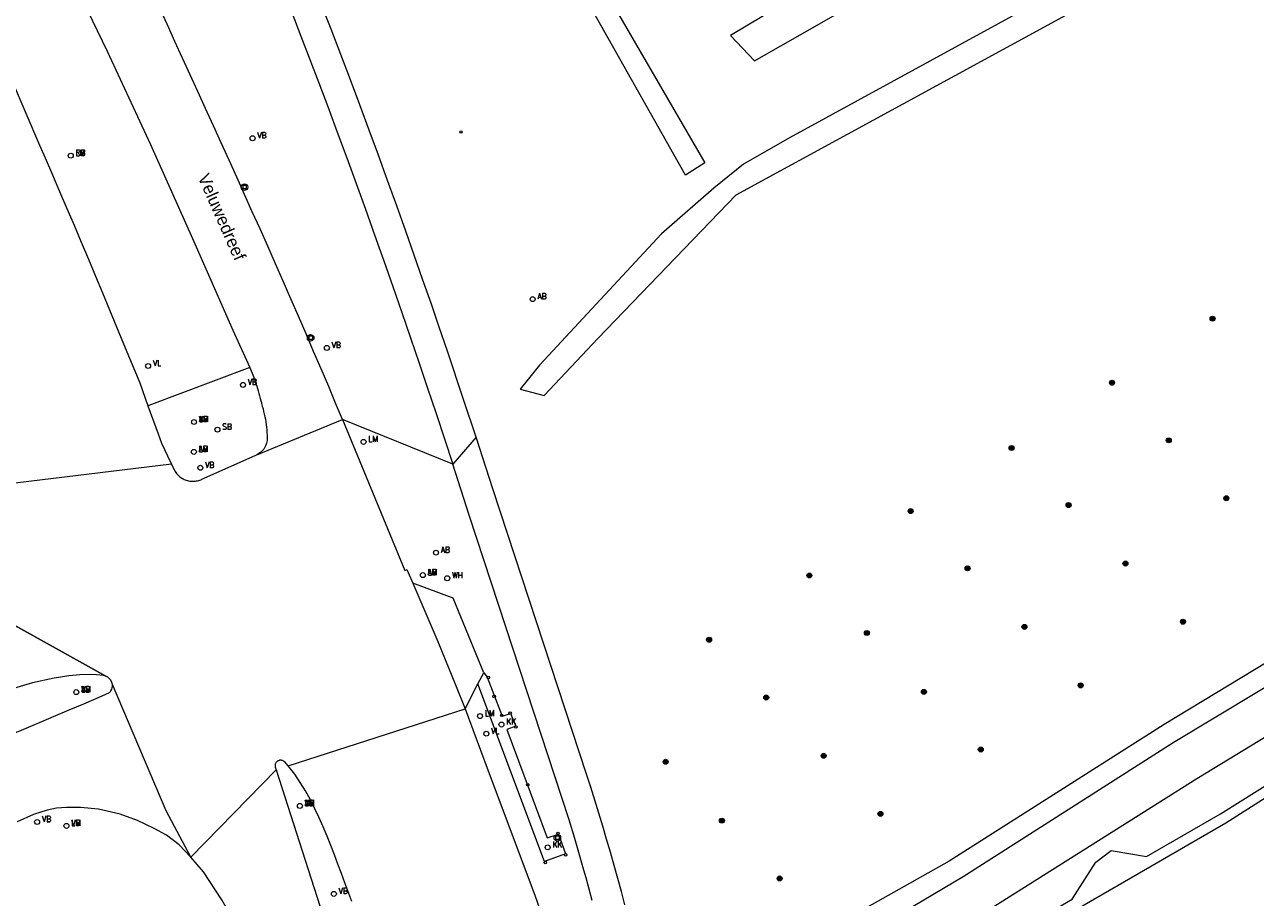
# Model space of a CAD drawing. Header units: metres. Extents: x 138165 to 154469, y 480134 to 494189.
# Tile 162 of 256: x 146086 to 146210, y 485380 to 485467. Entities that reach past the tile are written whole.
import ezdxf

# ---------------------------------------------------------------- set-up
doc = ezdxf.new("R2010")
doc.units = ezdxf.units.M
doc.header["$LTSCALE"] = 0.001
doc.header["$MEASUREMENT"] = 0
for name, color, linetype, lineweight in [('TOP-L-topo objecten punt', 7, 'Continuous', 0), ('TOP-L-topo objecten vlak', 7, 'Continuous', 0), ('TOP-T-topo huisnummering naamgeving', 7, 'Continuous', 0)]:
    doc.layers.add(name, color=color, linetype=linetype, lineweight=lineweight)
doc.styles.add('Style-INTL_ISO', font='INTL_ISO.shx')
doc.styles.add('Style-STANDARD', font='STANDARD.shx')

# ---------------------------------------------------------------- blocks, each defined once
blk = doc.blocks.new('24')
at = {"layer": 'TOP-L-topo objecten punt', "color": 7, "linetype": 'Continuous', "lineweight": 0}
for radius in [0.025, 0.0182, 0.0115, 0.005]:
    blk.add_circle((0, 0), radius, dxfattribs=at)
blk = doc.blocks.new('39')
at = {"layer": 'TOP-L-topo objecten punt', "color": 7, "linetype": 'Continuous', "lineweight": 0}
for p, q in [((0.0175, 0.0175), (-0.0175, 0.0175)), ((-0.0175, 0.0175), (-0.0175, -0.0175)), ((0.0175, 0.0175), (0.0175, -0.0175)), ((0.0175, -0.0175), (-0.0175, -0.0175))]:
    blk.add_line(p, q, dxfattribs=at)
blk.add_circle((0, 0), 0.0332, dxfattribs=at)
blk = doc.blocks.new('15')
at = {"layer": 'TOP-L-topo objecten punt', "color": 7, "linetype": 'Continuous', "lineweight": 0}
blk.add_circle((0, 0), 0.025, dxfattribs=at)
at = {"layer": 'TOP-L-topo objecten punt', "color": 7, "linetype": 'Continuous', "lineweight": 0, "style": 'Style-STANDARD'}
blk.add_text('VL', height=0.06, dxfattribs=at).set_placement((0.0483, 0))
blk = doc.blocks.new('16')
at = {"layer": 'TOP-L-topo objecten punt', "color": 7, "linetype": 'Continuous', "lineweight": 0}
blk.add_circle((0, 0), 0.025, dxfattribs=at)
at = {"layer": 'TOP-L-topo objecten punt', "color": 7, "linetype": 'Continuous', "lineweight": 0, "style": 'Style-STANDARD'}
blk.add_text('LM', height=0.06, dxfattribs=at).set_placement((0.0483, 0))
blk = doc.blocks.new('10')
at = {"layer": 'TOP-L-topo objecten punt', "linetype": 'Continuous', "lineweight": 0}
blk.add_circle((0, 0), 0.0125, dxfattribs=at)
blk = doc.blocks.new('119')
at = {"layer": 'TOP-L-topo objecten punt', "color": 7, "linetype": 'Continuous', "lineweight": 0}
blk.add_circle((0, 0), 0.025, dxfattribs=at)
at = {"layer": 'TOP-L-topo objecten punt', "color": 7, "linetype": 'Continuous', "lineweight": 0, "style": 'Style-STANDARD'}
blk.add_text('KK', height=0.06, dxfattribs=at).set_placement((0.0483, 0))
blk = doc.blocks.new('14')
at = {"layer": 'TOP-L-topo objecten punt', "color": 7, "linetype": 'Continuous', "lineweight": 0}
blk.add_circle((0, 0), 0.025, dxfattribs=at)
at = {"layer": 'TOP-L-topo objecten punt', "color": 7, "linetype": 'Continuous', "lineweight": 0, "style": 'Style-STANDARD'}
blk.add_text('VB', height=0.06, dxfattribs=at).set_placement((0.0483, 0))
blk = doc.blocks.new('11')
at = {"layer": 'TOP-L-topo objecten punt', "color": 7, "linetype": 'Continuous', "lineweight": 0}
blk.add_circle((0, 0), 0.025, dxfattribs=at)
at = {"layer": 'TOP-L-topo objecten punt', "color": 7, "linetype": 'Continuous', "lineweight": 0, "style": 'Style-STANDARD'}
blk.add_text('AB', height=0.06, dxfattribs=at).set_placement((0.0483, 0))
blk = doc.blocks.new('302')
at = {"layer": 'TOP-L-topo objecten punt', "color": 7, "linetype": 'Continuous', "lineweight": 0}
blk.add_circle((0, 0), 0.025, dxfattribs=at)
at = {"layer": 'TOP-L-topo objecten punt', "color": 7, "linetype": 'Continuous', "lineweight": 0, "style": 'Style-STANDARD'}
blk.add_text('WH', height=0.06, dxfattribs=at).set_placement((0.0483, 0))
blk = doc.blocks.new('127')
at = {"layer": 'TOP-L-topo objecten punt', "color": 7, "linetype": 'Continuous', "lineweight": 0}
blk.add_circle((0, 0), 0.025, dxfattribs=at)
at = {"layer": 'TOP-L-topo objecten punt', "color": 7, "linetype": 'Continuous', "lineweight": 0, "style": 'Style-STANDARD'}
blk.add_text('RB', height=0.06, dxfattribs=at).set_placement((0.0483, 0))
blk = doc.blocks.new('175')
at = {"layer": 'TOP-L-topo objecten punt', "color": 7, "linetype": 'Continuous', "lineweight": 0}
blk.add_circle((0, 0), 0.025, dxfattribs=at)
at = {"layer": 'TOP-L-topo objecten punt', "color": 7, "linetype": 'Continuous', "lineweight": 0, "style": 'Style-STANDARD'}
blk.add_text('SB', height=0.06, dxfattribs=at).set_placement((0.0483, 0))

msp = doc.modelspace()

# ---------------------------------------------------------------- linework, layer by layer
at = {"layer": 'TOP-L-topo objecten vlak', "flags": 128}
for points in [[(146451.41, 485557.66), (146449.07, 485557.32), (146446.39, 485555.53), (146441.17, 485552.02), (146432.84, 485546.41), (146412.47, 485533.26), (146388.19, 485517.78), (146367.24, 485503.53), (146346.67, 485489.76), (146327.64, 485477.02), (146306.99, 485463.04), (146281.51, 485446.48), (146264.16, 485435.94), (146243.73, 485423.51), (146221.21, 485409.71), (146200.39, 485397.1), (146178.78, 485383.4), (146164.41, 485375.29), (146161.55, 485373.08), (146161.11, 485370.78), (146161.76, 485368.08), (146160.67, 485367.4), (146152.47, 485362.24)], [(146447.08, 485542.46), (146441.52, 485539.02), (146417.95, 485524.05), (146396.15, 485507.79), (146374.31, 485494.85), (146352.99, 485480.39), (146334.26, 485469.23), (146314.09, 485456.29), (146296.55, 485443.8), (146284.48, 485433.66), (146266.59, 485425.14), (146247.67, 485412.55), (146228.16, 485400.96), (146206.57, 485387.21), (146182.82, 485373.44), (146166.29, 485361.23), (146163.69, 485359.21)], [(146261.51, 485523.91), (146239.5, 485511.9), (146169.58, 485473.91), (146156.85, 485466.27), (146159.27, 485463.72), (146169.84, 485469.74), (146297.54, 485539.33)], [(146143.55, 485435.86), (146157.42, 485450.26), (146301.2, 485528.67), (146301.53, 485529.23), (146300.78, 485530.79), (146300.08, 485530.9), (146249.79, 485503.57), (146162.76, 485456), (146158.14, 485453.36), (146155.16, 485450.94), (146149.92, 485446.34), (146137.69, 485433.16), (146135.73, 485430.78), (146138.15, 485430.12), (146143.55, 485435.86)], [(146079.44, 485473.36), (146083.35, 485464.89), (146087.5, 485455.26), (146088.05, 485453.99), (146088.79, 485452.29), (146089.52, 485450.6), (146090.24, 485448.9), (146090.97, 485447.21), (146091.69, 485445.51), (146092.4, 485443.81), (146093.11, 485442.12), (146093.82, 485440.42), (146094.52, 485438.72), (146095.22, 485437.02), (146095.92, 485435.32), (146097.55, 485431.39), (146098.38, 485429.1)], [(146089.81, 485474.01), (146094.3, 485464.7), (146098.64, 485455.32), (146102.85, 485445.88), (146106.89, 485436.67), (146108.62, 485432.95)], [(146140.32, 485473.56), (146142.13, 485474.44), (146154.27, 485453.47), (146152.34, 485452.24), (146140.32, 485473.56)], [(146117.91, 485427.72), (146117.22, 485429.37), (146116.52, 485431.03), (146115.76, 485432.79), (146115.01, 485434.56), (146114.25, 485436.32), (146113.48, 485438.08), (146112.71, 485439.84), (146111.95, 485441.6), (146111.17, 485443.36), (146110.4, 485445.12), (146109.63, 485446.85), (146108.85, 485448.58), (146108.08, 485450.31), (146107.3, 485452.03), (146106.52, 485453.76), (146105.73, 485455.48), (146104.95, 485457.21), (146104.17, 485458.93), (146103.38, 485460.66), (146102.62, 485462.33), (146101.86, 485464), (146101.09, 485465.67), (146100.33, 485467.34), (146098.79, 485470.67)], [(146152.47, 485362.24), (146153.38, 485359.81), (146154.2, 485358.67), (146162.33, 485362.91), (146162.81, 485363.16), (146164.84, 485364.47), (146182.37, 485374.42), (146191.14, 485379.57), (146193.53, 485383.27), (146195.04, 485384.45), (146198.59, 485383.85), (146206.02, 485388.14), (146227.85, 485401.83), (146247, 485413.4), (146266.29, 485425.83), (146283.41, 485435.11), (146295.82, 485444.26), (146313.03, 485457.22), (146333.75, 485470.32)], [(146112.81, 485468.56), (146113.73, 485466.21), (146114.63, 485463.85), (146115.53, 485461.5), (146116.42, 485459.14), (146117.38, 485456.56), (146118.33, 485453.99), (146119.27, 485451.41), (146120.21, 485448.82), (146121.13, 485446.24), (146122.05, 485443.65), (146122.95, 485441.06), (146123.85, 485438.46), (146124.73, 485435.93), (146125.59, 485433.39), (146126.45, 485430.85), (146127.3, 485428.31), (146128.14, 485425.77), (146128.98, 485423.23)], [(146131.31, 485425.94), (146130.06, 485429.74), (146128.44, 485434.57), (146127.62, 485436.99), (146126.79, 485439.4), (146125.95, 485441.81), (146125.11, 485444.22), (146124.26, 485446.62), (146123.35, 485449.16), (146122.44, 485451.7), (146121.52, 485454.24), (146120.59, 485456.77), (146119.65, 485459.3), (146118.7, 485461.83), (146117.73, 485464.36), (146116.76, 485466.89), (146115.77, 485469.41)], [(146108.62, 485432.95), (146098.46, 485429.13), (146098.38, 485429.1)], [(146108.62, 485432.95), (146108.97, 485432.03), (146109.05, 485431.79), (146109.14, 485431.55), (146109.22, 485431.31), (146109.3, 485431.06), (146109.38, 485430.82), (146109.45, 485430.58), (146109.52, 485430.33), (146109.59, 485430.09), (146109.65, 485429.84), (146109.72, 485429.58), (146109.77, 485429.42), (146109.79, 485429.32), (146109.86, 485429.06), (146109.93, 485428.79), (146109.99, 485428.53), (146110.06, 485428.27), (146110.11, 485428), (146110.17, 485427.74), (146110.21, 485427.47), (146110.25, 485427.2), (146110.29, 485426.94), (146110.31, 485426.67), (146110.32, 485426.4), (146110.33, 485426.13), (146110.33, 485425.87), (146110.33, 485425.6), (146110.29, 485425.34), (146110.22, 485425.14), (146110.12, 485424.94), (146110, 485424.75), (146109.86, 485424.59), (146109.69, 485424.42), (146109.3, 485424.17)], [(146098.38, 485429.1), (146099.39, 485426.28), (146099.75, 485425.34), (146100.33, 485424.08), (146100.75, 485423.24)], [(146109.3, 485424.17), (146117.91, 485427.72)], [(146128.98, 485423.23), (146117.91, 485427.72)], [(146117.91, 485427.72), (146124.15, 485412.56), (146124.37, 485412.65), (146124.96, 485411.29)], [(146131.31, 485425.94), (146128.98, 485423.23)], [(146146.24, 485379.01), (146145.9, 485380.33), (146145.54, 485381.65), (146145.17, 485382.96), (146144.8, 485384.28), (146144.42, 485385.59), (146144.04, 485386.9), (146143.64, 485388.2), (146143.24, 485389.51), (146142.83, 485390.81), (146142.41, 485392.11), (146138.11, 485405.18), (146133, 485420.77), (146131.31, 485425.94)], [(146100.75, 485423.24), (146101.06, 485422.61), (146101.18, 485422.41), (146101.25, 485422.31), (146101.33, 485422.22), (146101.4, 485422.13), (146101.49, 485422.05), (146101.59, 485421.97), (146101.69, 485421.89), (146101.79, 485421.83), (146101.9, 485421.76), (146102.01, 485421.71), (146102.12, 485421.66), (146102.23, 485421.62), (146102.34, 485421.59), (146102.45, 485421.56), (146102.57, 485421.54), (146102.69, 485421.53), (146102.8, 485421.52), (146102.92, 485421.52), (146103.04, 485421.52), (146103.15, 485421.53), (146103.26, 485421.55), (146103.37, 485421.57), (146103.48, 485421.6), (146103.59, 485421.63), (146103.7, 485421.67), (146103.8, 485421.72), (146109.15, 485424.1), (146109.3, 485424.17)], [(146100.75, 485423.24), (146082.81, 485421.06)], [(146142.97, 485379.43), (146142.66, 485380.57), (146142.35, 485381.7), (146142.03, 485382.82), (146141.76, 485383.77), (146141.49, 485384.71), (146141.21, 485385.65), (146140.64, 485387.53), (146133.55, 485409.14), (146130.63, 485418.13), (146128.98, 485423.23)], [(146077.37, 485411.28), (146094.16, 485401.95)], [(146094.15, 485401.95), (146077.37, 485411.28)], [(146124.96, 485411.29), (146127.47, 485405.43), (146129.25, 485401.07), (146130.22, 485398.69)], [(146132.1, 485402.29), (146129.02, 485409.79), (146124.96, 485411.29)], [(146222.68, 485408.15), (146201.29, 485395.26), (146180.2, 485381.81), (146166.06, 485373.42), (146163.25, 485371.58), (146162.68, 485370.31), (146163.72, 485367.85), (146163.72, 485367.47), (146161.2, 485365.97), (146153.82, 485361.53), (146154.33, 485360.47), (146161.45, 485365.29), (146163.98, 485366.99), (146164.36, 485366.91), (146180.85, 485377.31), (146203.64, 485391.67), (146226.14, 485405.38)], [(146094.15, 485401.95), (146093.93, 485402.02), (146093.22, 485402.09), (146092.6, 485402.11), (146091.55, 485402.09), (146090.45, 485401.99), (146088.96, 485401.76), (146086.81, 485401.28), (146084, 485400.46), (146083.39, 485400.25)], [(146094.16, 485401.95), (146094.15, 485401.95)], [(146094.82, 485401.11), (146094.75, 485401.31), (146094.64, 485401.55), (146094.5, 485401.73), (146094.35, 485401.85), (146094.16, 485401.95)], [(146132.1, 485402.29), (146132.42, 485401.85), (146133.92, 485397.93), (146134.78, 485398.22), (146135.31, 485396.94), (146134.4, 485396.59), (146138.46, 485385.73), (146139.59, 485386.11), (146140.3, 485384.11), (146138.18, 485383.34), (146131.49, 485401.19)], [(146131.49, 485401.19), (146132.1, 485402.29)], [(146085, 485396.26), (146085.45, 485396.44), (146088.89, 485397.91), (146090.49, 485398.58), (146091.93, 485399.18), (146092.94, 485399.62), (146094.1, 485400.1), (146094.52, 485400.32), (146094.61, 485400.4), (146094.67, 485400.47), (146094.76, 485400.64), (146094.8, 485400.79), (146094.83, 485400.96), (146094.82, 485401.11)], [(146102.7, 485383.79), (146100.21, 485388.44), (146094.82, 485401.11)], [(146130.22, 485398.69), (146131.49, 485401.19)], [(146112.45, 485392.94), (146130.22, 485398.69)], [(146130.22, 485398.69), (146132.52, 485392.44), (146137.2, 485379.97), (146141.11, 485368.74), (146144.11, 485360.01), (146144.25, 485359.6), (146144.5, 485359.57)], [(146112.45, 485392.94), (146112.11, 485393.35), (146112, 485393.43), (146111.94, 485393.46), (146111.88, 485393.48), (146111.81, 485393.5), (146111.74, 485393.51), (146111.67, 485393.51), (146111.6, 485393.51), (146111.54, 485393.49), (146111.48, 485393.47), (146111.41, 485393.44), (146111.36, 485393.4), (146111.3, 485393.36), (146111.26, 485393.31), (146111.22, 485393.25), (146111.19, 485393.2), (146111.16, 485393.14), (146111.15, 485393.08), (146111.14, 485393.01), (146111.14, 485392.95), (146111.14, 485392.88), (146111.15, 485392.82), (146111.24, 485392.55)], [(146111.24, 485392.55), (146102.7, 485383.79)], [(146111.24, 485392.55), (146115.32, 485379.85), (146129.79, 485335.03), (146133.44, 485323.75)], [(146118.85, 485379.32), (146118.15, 485381.2), (146117.8, 485382.14), (146117.45, 485383.08), (146117.09, 485384.02), (146116.73, 485384.95), (146116.36, 485385.89), (146115.98, 485386.82), (146115.58, 485387.73), (146115.14, 485388.65), (146114.68, 485389.55), (146114.19, 485390.44), (146113.11, 485392.12), (146112.45, 485392.94)], [(146102.7, 485383.79), (146101.5, 485385.01), (146100.25, 485386), (146099.02, 485386.65), (146097.33, 485387.48), (146095.58, 485388.09), (146093.42, 485388.62), (146091.6, 485388.76), (146090.19, 485388.77), (146089.2, 485388.71), (146088.26, 485388.52), (146086.89, 485388.06), (146085.25, 485387.32)], [(146126.68, 485319.34), (146124.89, 485324.85), (146124.31, 485326.62), (146123.21, 485330.02), (146121.76, 485334.48), (146119.56, 485341.26), (146118.11, 485345.74), (146117.4, 485347.91), (146116.81, 485349.73), (146115.73, 485352.8), (146115.04, 485354.95), (146110.4, 485370.07), (146109.99, 485371.29), (146108.61, 485374.42), (146107.34, 485376.82), (146105.8, 485379.49), (146103.94, 485382.33), (146102.7, 485383.79)]]:
    msp.add_lwpolyline(points, dxfattribs=at)

# ---------------------------------------------------------------- block references
at = {"layer": 'TOP-L-topo objecten punt', "xscale": 10, "yscale": 10, "zscale": 10}
for name, p in [('14', (146108.88, 485455.95)), ('10', (146129.8, 485456.58)), ('16', (146090.63, 485454.2)), ('127', (146090.63, 485454.2)), ('39', (146108.07, 485451.04)), ('11', (146136.99, 485439.8)), ('24', (146205.23, 485437.84)), ('39', (146114.71, 485435.92)), ('14', (146116.34, 485434.9)), ('15', (146098.4, 485433.09)), ('14', (146107.92, 485431.19)), ('24', (146195.14, 485431.41)), ('16', (146103, 485427.47)), ('14', (146103, 485427.47)), ('11', (146103, 485427.47)), ('175', (146105.36, 485426.7)), ('16', (146102.99, 485424.47)), ('11', (146102.99, 485424.47)), ('16', (146120.02, 485425.47)), ('24', (146185.06, 485424.86)), ('24', (146200.84, 485425.63)), ('14', (146103.64, 485422.87)), ('24', (146190.78, 485419.13)), ('24', (146206.61, 485419.81)), ('24', (146174.93, 485418.53)), ('11', (146127.29, 485414.35)), ('24', (146180.64, 485412.78)), ('24', (146196.49, 485413.26)), ('16', (146125.97, 485412.1)), ('11', (146125.97, 485412.1)), ('302', (146128.42, 485411.78)), ('24', (146164.76, 485412.06)), ('24', (146170.54, 485406.29)), ('24', (146186.35, 485406.9)), ('24', (146202.26, 485407.42)), ('24', (146154.7, 485405.61)), ('10', (146132.54, 485401.82)), ('16', (146091.19, 485400.35)), ('15', (146091.19, 485400.35)), ('14', (146091.19, 485400.35)), ('11', (146091.19, 485400.35)), ('24', (146176.26, 485400.38)), ('24', (146191.99, 485401.03)), ('10', (146133.13, 485399.91)), ('24', (146160.43, 485399.81)), ('16', (146131.71, 485397.95)), ('10', (146133.88, 485398.02)), ('10', (146134.73, 485398.24)), ('15', (146132.34, 485396.18)), ('119', (146133.86, 485397.1)), ('10', (146135.3, 485396.86)), ('24', (146166.2, 485393.96)), ('24', (146181.97, 485394.59)), ('24', (146150.34, 485393.36)), ('10', (146136.5, 485391.07)), ('16', (146113.63, 485388.93)), ('15', (146113.63, 485388.93)), ('14', (146113.63, 485388.93)), ('11', (146113.63, 485388.93)), ('24', (146171.9, 485388.13)), ('15', (146087.26, 485387.32)), ('14', (146087.26, 485387.32)), ('16', (146090.2, 485386.93)), ('14', (146090.2, 485386.93)), ('24', (146155.98, 485387.45)), ('39', (146139.47, 485385.73)), ('10', (146139.54, 485386.18)), ('119', (146138.5, 485384.77)), ('10', (146138.26, 485383.25)), ('10', (146140.3, 485384.02)), ('24', (146161.78, 485381.65)), ('14', (146117.04, 485380.1))]:
    msp.add_blockref(name, p, dxfattribs=at)

# ---------------------------------------------------------------- texts
at = {"layer": 'TOP-T-topo huisnummering naamgeving', "style": 'Style-INTL_ISO'}
msp.add_text('Veluwedreef', height=1.25, rotation=293.8, dxfattribs=at).set_placement((146103.36, 485452.05))

doc.saveas('drawing.dxf')
